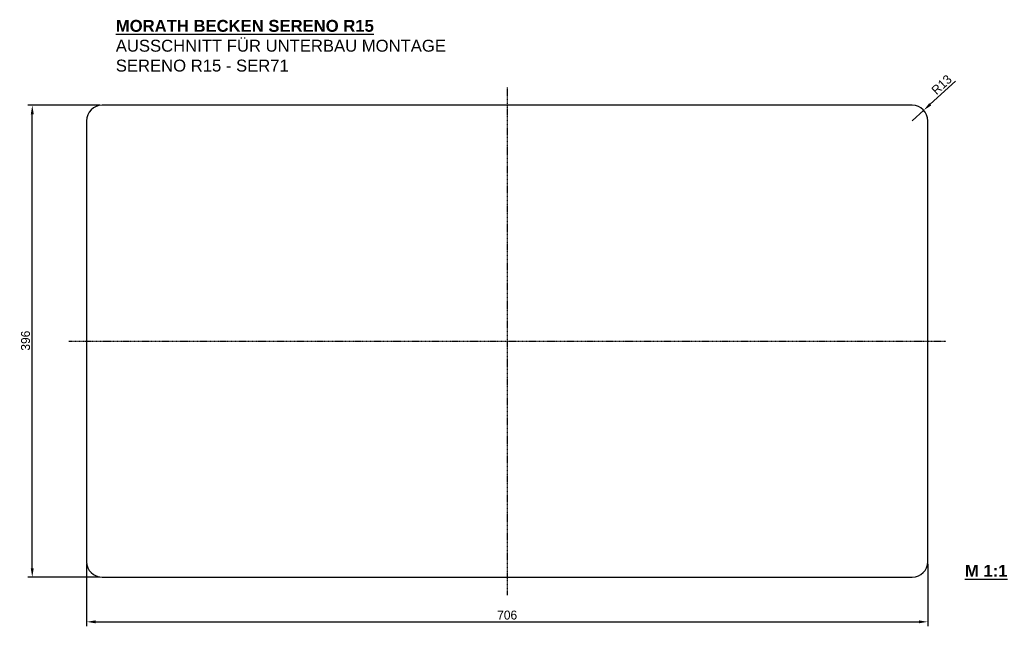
# Model space of a CAD drawing. Extents: x -410 to 417, y 63 to 572.
import ezdxf

# ---------------------------------------------------------------- set-up
doc = ezdxf.new("R2010")
doc.units = 0
doc.header["$MEASUREMENT"] = 0
doc.linetypes.add('STRICHPUNKT', pattern=[1, 0.5, -0.25, 0, -0.25])
doc.layers.get('0').update_dxf_attribs({"linetype": 'CONTINUOUS'})
doc.layers.get('DEFPOINTS').update_dxf_attribs({"linetype": 'CONTINUOUS'})
doc.layers.add('ACHSEN', color=4, linetype='STRICHPUNKT')
doc.dimstyles.new('ISO-25', dxfattribs={"dimtxt": 2.5, "dimasz": 2.5, "dimexe": 1.25, "dimexo": 0.625, "dimtad": 1, "dimdec": 4, "dimdsep": 46, "dimtxsty": 'Standard', "dimcen": 2.5, "dimadec": 0, "dimazin": 0, "dimtfac": 1, "dimtdec": 4, "dimtmove": 2, "dimatfit": 3, "dimfxl": 1, "dimtolj": 1, "dimarcsym": 0})

# ---------------------------------------------------------------- blocks, each defined once
blk = doc.blocks.new('*D20')
at = {"color": 0, "lineweight": -2, "transparency": 16777216}
for p, q in [((-353.52, 114.95), (-353.52, 62.6)), ((352.48, 114.95), (352.48, 62.6)), ((-346.02, 66.35), (344.98, 66.35))]:
    blk.add_line(p, q, dxfattribs=at)
at = {"color": 0, "transparency": 16777216}
for points in [[(-346.02, 67.6), (-346.02, 65.1), (-353.52, 66.35)], [(344.98, 67.6), (344.98, 65.1), (352.48, 66.35)]]:
    blk.add_solid(points, dxfattribs=at)
at = {"layer": 'DEFPOINTS', "color": 0, "transparency": 16777216}
for p in [(-353.52, 116.82), (352.48, 116.82), (352.48, 66.35)]:
    blk.add_point(p, dxfattribs=at)
at = {"color": 0, "transparency": 16777216, "insert": (-0.52, 71.97), "char_height": 7.5, "attachment_point": 5}
blk.add_mtext('\\A1;706', dxfattribs=at)
blk = doc.blocks.new('*D19')
at = {"color": 0, "lineweight": -2, "transparency": 16777216}
for p, q in [((-342.4, 499.82), (-402.85, 499.82)), ((-399.1, 111.32), (-399.1, 492.32)), ((-342.4, 103.82), (-402.85, 103.82))]:
    blk.add_line(p, q, dxfattribs=at)
at = {"color": 0, "transparency": 16777216}
for points in [[(-400.35, 492.32), (-397.85, 492.32), (-399.1, 499.82)], [(-400.35, 111.32), (-397.85, 111.32), (-399.1, 103.82)]]:
    blk.add_solid(points, dxfattribs=at)
at = {"layer": 'DEFPOINTS', "color": 0, "transparency": 16777216}
for p in [(-399.1, 499.82), (-340.52, 499.82), (-340.52, 103.82)]:
    blk.add_point(p, dxfattribs=at)
at = {"color": 0, "transparency": 16777216, "insert": (-404.72, 302.32), "char_height": 7.5, "attachment_point": 5, "rotation": 90}
blk.add_mtext('\\A1;396', dxfattribs=at)
blk = doc.blocks.new('*D21')
at = {"color": 0, "lineweight": -2, "transparency": 16777216}
for p, q in [((375.69, 520.2), (354.55, 500.71)), ((339.48, 486.82), (349.04, 495.63))]:
    blk.add_line(p, q, dxfattribs=at)
at = {"color": 0, "transparency": 16777216}
blk.add_solid([(353.71, 501.63), (355.4, 499.8), (349.04, 495.63)], dxfattribs=at)
at = {"layer": 'DEFPOINTS', "color": 0, "transparency": 16777216}
for p in [(349.04, 495.63), (339.48, 486.82)]:
    blk.add_point(p, dxfattribs=at)
at = {"color": 0, "transparency": 16777216, "insert": (364.07, 517.13), "char_height": 7.5, "attachment_point": 5, "rotation": 42.66596}
blk.add_mtext('\\A1;R13', dxfattribs=at)

msp = doc.modelspace()

# ---------------------------------------------------------------- linework, layer by layer
msp.add_lwpolyline([(-353.52088, 116.82103, 0.414213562), (-340.52088, 103.82103), (339.47912, 103.82103, 0.414213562), (352.47912, 116.82103), (352.47912, 486.82103, 0.414213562), (339.47912, 499.82103), (-340.52088, 499.82103, 0.414213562), (-353.52088, 486.82103)], format="xyb", close=True)
at = {"layer": 'ACHSEN'}
for p, q in [((-0.52088, 514.82103), (-0.52088, 88.82103)), ((-368.52088, 301.82103), (367.47912, 301.82103))]:
    msp.add_line(p, q, dxfattribs=at)

# ---------------------------------------------------------------- texts
at = {"char_height": 10, "attachment_point": 1}
for s, insert in [('{\\fArial|b1|i0|c0|p34;\\LMORATH BECKEN SERENO R15\\fArial|b0|i0|c0|p34;\\l ^JAUSSCHNITT FÜR UNTERBAU MONTAGE\\PSERENO R15 - SER71}', (-328.98231, 571.51275)), ('{\\fArial|b1|i0|c0|p34;\\LM 1:1}', (383.61363, 114.12281))]:
    msp.add_mtext_dynamic_manual_height_columns(s, width=296.6204082, gutter_width=12.5, heights=[0], dxfattribs=dict(at, insert=insert))

# ---------------------------------------------------------------- dimensions: what is measured, and where the dimension line sits
dim = msp.add_radius_dim(center=(339.47912, 486.82103), mpoint=(349.03824, 495.63143), dimstyle='ISO-25', override={"dimscale": 3, "dimtmove": 0, "dimtzin": 0})
dim.commit()
dim.dimension.update_dxf_attribs({"geometry": '*D21', "text_midpoint": (364.06856, 517.13424)})
dim = msp.add_linear_dim(base=(-399.09796, 499.82103), p1=(-340.52088, 103.82103), p2=(-340.52088, 499.82103), angle=90, dimstyle='ISO-25', override={"dimscale": 3, "dimtmove": 0, "dimtzin": 0})
dim.commit()
dim.dimension.update_dxf_attribs({"geometry": '*D19', "text_midpoint": (-399.09796, 302.32103), "dimtype": 160})
dim = msp.add_linear_dim(base=(352.47912, 66.34516), p1=(-353.52088, 116.82103), p2=(352.47912, 116.82103), dimstyle='ISO-25', override={"dimscale": 3, "dimtmove": 0, "dimtzin": 0})
dim.commit()
dim.dimension.update_dxf_attribs({"geometry": '*D20', "text_midpoint": (-0.52088, 71.97016)})

doc.saveas('drawing.dxf')
